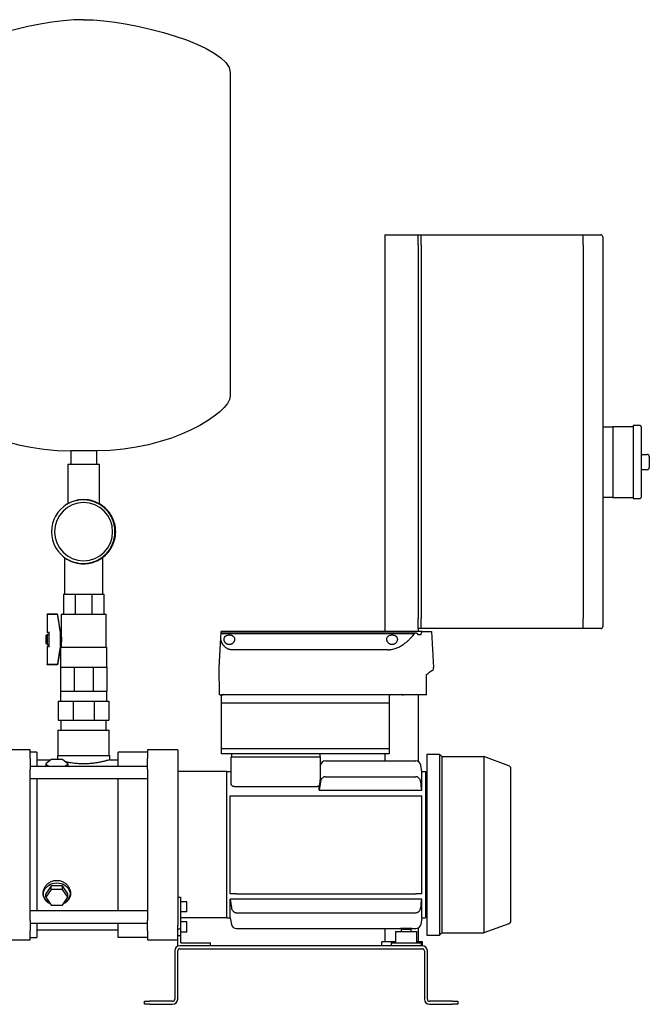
# Model space of a CAD drawing. Header units: millimetres. Extents: x 13 to 1999, y 6 to 981.
# Tile 2 of 8: x 410 to 1033, y 6 to 981. Entities that reach past the tile are written whole.
import ezdxf

# ---------------------------------------------------------------- set-up
doc = ezdxf.new("R2010")
doc.units = ezdxf.units.MM

msp = doc.modelspace()

# ---------------------------------------------------------------- linework, layer by layer
at = {"color": 7, "linetype": 'Continuous', "lineweight": 25}
for p, q in [((618.6, 929.12), (618.6, 608.41)), ((771.7, 768.26), (804.7, 768.26)), ((771.7, 768.26), (771.7, 375.56)), ((804.7, 758.26), (804.7, 768.26)), ((804.7, 768.26), (807.7, 768.26)), ((807.7, 768.26), (967.7, 768.26)), ((807.7, 758.26), (807.7, 768.26)), ((967.7, 758.26), (967.7, 768.26)), ((967.7, 768.26), (985.21, 768.26)), ((987.21, 766.26), (987.21, 758.26)), ((804.7, 758.26), (804.7, 388.26)), ((807.7, 758.26), (807.7, 388.26)), ((967.7, 758.26), (967.7, 388.26)), ((987.21, 758.26), (987.21, 388.26)), ((987.21, 578.26), (997.21, 578.26)), ((1017.21, 578.26), (997.21, 578.26)), ((997.21, 578.26), (997.21, 568.26)), ((1024.21, 579.26), (1017.21, 579.26)), ((1017.21, 579.26), (1017.21, 543.26)), ((1025.21, 578.26), (1025.21, 508.26)), ((997.21, 568.26), (997.21, 543.26)), ((486.3, 554.26), (460.9, 554.26)), ((460.9, 554.26), (460.9, 541.01)), ((486.3, 554.26), (486.3, 541.01)), ((1025.21, 550.76), (1031.21, 550.76)), ((1033.21, 548.76), (1033.21, 537.76)), ((457.9, 541.01), (457.9, 501.86)), ((457.9, 541.01), (473.6, 541.01)), ((473.6, 541.01), (489.3, 541.01)), ((489.3, 501.86), (489.3, 541.01)), ((997.21, 543.26), (997.21, 518.26)), ((1017.21, 543.26), (1017.21, 507.26)), ((1025.21, 535.76), (1031.21, 535.76)), ((997.21, 518.26), (997.21, 508.26)), ((997.21, 508.26), (987.21, 508.26)), ((997.21, 508.26), (1017.21, 508.26)), ((1017.21, 507.26), (1024.21, 507.26)), ((500.93, 489.07), (500.63, 489.53)), ((454.55, 448.86), (454.55, 412.51)), ((492.65, 412.51), (492.65, 448.87)), ((453.6, 412.51), (465.32, 412.51)), ((453.6, 412.51), (453.6, 393.01)), ((465.32, 412.51), (465.32, 393.01)), ((465.32, 412.51), (481.89, 412.51)), ((481.89, 412.51), (481.89, 393.01)), ((481.89, 412.51), (493.6, 412.51)), ((493.6, 412.51), (493.6, 393.01)), ((447.92, 392.51), (437.43, 392.51)), ((437.43, 392.33), (437.43, 392.51)), ((437.43, 392.33), (437.43, 374.39)), ((447.92, 392.33), (437.43, 392.33)), ((447.92, 392.33), (447.92, 392.51)), ((450.93, 373.51), (447.92, 392.51)), ((451.43, 392.51), (451.43, 372.51)), ((451.43, 392.51), (453.1, 392.51)), ((453.13, 392.51), (465.09, 392.51)), ((465.15, 392.51), (473.6, 392.51)), ((473.6, 392.51), (482.06, 392.51)), ((482.12, 392.51), (494.08, 392.51)), ((494.1, 392.51), (495.78, 392.51)), ((495.78, 360.08), (495.78, 392.51)), ((804.7, 378.26), (804.7, 388.26)), ((807.7, 378.26), (807.7, 388.26)), ((967.7, 378.26), (967.7, 388.26)), ((987.21, 388.26), (987.21, 380.26)), ((436.43, 371.51), (437.43, 372.51)), ((436.43, 363.51), (436.43, 371.51)), ((437.43, 374.39), (439.43, 374.39)), ((437.43, 372.51), (439.43, 372.51)), ((437.43, 372.51), (437.43, 362.51)), ((439.43, 374.13), (439.43, 375.01)), ((439.43, 360.9), (439.43, 374.13)), ((450.69, 360.9), (450.69, 374.13)), ((450.93, 361.51), (450.93, 373.51)), ((450.93, 372.51), (451.43, 372.51)), ((609.64, 373.34), (609.67, 374.02)), ((609.64, 373.34), (801.01, 373.34)), ((609.67, 374.02), (609.75, 375.56)), ((609.67, 374.02), (801.75, 374.02)), ((808.53, 375.56), (609.75, 375.56)), ((801.75, 374.02), (803.24, 374.02)), ((804.17, 372.56), (807.42, 372.56)), ((804.7, 378.26), (804.7, 375.56)), ((807.7, 378.26), (804.7, 378.26)), ((967.7, 378.26), (807.7, 378.26)), ((808.53, 375.56), (817.75, 375.56)), ((817.75, 375.56), (819.63, 339.69)), ((985.21, 378.26), (967.7, 378.26)), ((436.43, 363.51), (437.43, 362.51)), ((437.43, 362.51), (439.43, 362.51)), ((439.43, 360.01), (439.43, 360.9)), ((450.93, 361.51), (450.7, 360.08)), ((450.93, 362.51), (451.43, 362.51)), ((451.43, 362.51), (451.43, 360.08)), ((607.87, 339.69), (609.41, 369.05)), ((437.43, 360.64), (437.43, 342.7)), ((439.43, 360.64), (437.43, 360.64)), ((450.68, 359.94), (447.92, 342.51)), ((450.68, 359.94), (450.68, 340.08)), ((450.7, 360.08), (473.6, 360.08)), ((473.6, 360.08), (496.53, 360.08)), ((496.53, 340.08), (496.53, 360.08)), ((774.5, 357.37), (619.75, 357.37)), ((447.92, 342.7), (437.43, 342.7)), ((437.43, 342.51), (437.43, 342.7)), ((447.92, 342.51), (437.43, 342.51)), ((447.92, 342.51), (447.92, 342.7)), ((450.68, 340.08), (450.68, 316.33)), ((450.68, 340.08), (457.39, 340.08)), ((457.39, 340.08), (464.11, 340.08)), ((464.11, 340.08), (464.11, 316.33)), ((464.11, 340.08), (473.6, 340.08)), ((473.6, 340.08), (483.1, 340.08)), ((483.1, 340.08), (483.1, 316.33)), ((483.1, 340.08), (489.81, 340.08)), ((489.81, 340.08), (496.53, 340.08)), ((496.53, 340.08), (496.53, 316.33)), ((607.92, 312.56), (607.87, 339.63)), ((812.78, 332.89), (812.71, 333.19)), ((812.74, 312.44), (812.78, 332.89)), ((819.63, 338.08), (819.64, 339.63)), ((450.68, 316.33), (450.68, 306.33)), ((450.68, 316.33), (457.39, 316.33)), ((457.39, 316.33), (464.11, 316.33)), ((464.11, 316.33), (473.6, 316.33)), ((473.6, 316.33), (483.1, 316.33)), ((483.1, 316.33), (489.81, 316.33)), ((489.81, 316.33), (496.53, 316.33)), ((496.53, 306.33), (496.53, 316.33)), ((608.75, 312.56), (607.92, 312.56)), ((609.87, 312.56), (609.75, 312.56)), ((609.75, 312.56), (609.75, 304.56)), ((610.86, 312.56), (610.6, 312.56)), ((790, 312.56), (610.86, 312.56)), ((800.92, 312.56), (790, 312.56)), ((812.68, 312.56), (800.92, 312.56)), ((804.7, 312.56), (804.7, 246.6)), ((448.6, 306.33), (448.6, 287.76)), ((448.6, 306.33), (463.25, 306.33)), ((463.25, 306.33), (463.25, 287.76)), ((463.25, 306.33), (483.96, 306.33)), ((483.96, 306.33), (483.96, 287.76)), ((483.96, 306.33), (498.6, 306.33)), ((498.6, 306.33), (498.6, 287.76)), ((775.75, 304.56), (609.75, 304.56)), ((609.75, 304.56), (609.75, 259.26)), ((775.75, 311.56), (775.75, 304.56)), ((775.75, 304.56), (775.75, 259.26)), ((448.6, 287.76), (463.25, 287.76)), ((451.18, 287.76), (451.18, 277.76)), ((463.25, 287.76), (483.96, 287.76)), ((483.96, 287.76), (498.6, 287.76)), ((496.03, 277.76), (496.03, 287.76)), ((448.2, 277.76), (448.2, 252.76)), ((448.2, 277.76), (473.6, 277.76)), ((473.6, 277.76), (499, 277.76)), ((499, 252.76), (499, 277.76)), ((420.6, 258.26), (390.6, 258.26)), ((420.6, 249.65), (420.6, 258.26)), ((427.3, 256.01), (420.6, 256.01)), ((427.3, 256.01), (427.3, 241.76)), ((536.7, 256.01), (507.9, 256.01)), ((507.9, 241.76), (507.9, 256.01)), ((566.7, 258.26), (536.7, 258.26)), ((536.7, 258.26), (536.7, 249.65)), ((566.7, 258.26), (566.7, 249.65)), ((609.75, 259.26), (609.75, 254.26)), ((775.75, 259.26), (609.75, 259.26)), ((775.75, 254.26), (609.75, 254.26)), ((620.25, 251.26), (620.25, 254.26)), ((707.25, 254.26), (707.25, 251.26)), ((771.7, 254.26), (771.7, 247.26)), ((775.75, 259.26), (775.75, 254.26)), ((813.25, 253.81), (813.25, 74.71)), ((813.25, 253.81), (825.55, 253.81)), ((825.55, 253.81), (825.55, 74.71)), ((827.85, 251.51), (825.55, 253.81)), ((420.6, 249.65), (420.6, 239.19)), ((427.3, 248.41), (441.19, 248.41)), ((441.62, 248.76), (436.13, 244.3)), ((436.13, 244.3), (436.13, 241.76)), ((436.13, 244.3), (439.26, 241.76)), ((452.59, 248.76), (441.62, 248.76)), ((447.85, 252.76), (447.85, 248.76)), ((447.85, 252.76), (499.35, 252.76)), ((458.07, 244.3), (452.59, 248.76)), ((454.95, 241.76), (458.07, 244.3)), ((458.07, 244.3), (458.07, 241.76)), ((499.35, 252.76), (499.35, 248.41)), ((499.35, 248.41), (507.9, 248.41)), ((536.7, 239.19), (536.7, 249.65)), ((566.7, 249.65), (566.7, 239.19)), ((619.75, 224.06), (619.75, 251.26)), ((619.75, 251.26), (622.75, 251.26)), ((622.75, 251.26), (704.75, 251.26)), ((704.75, 251.26), (707.75, 251.26)), ((707.75, 251.26), (707.75, 230.82)), ((712.8, 247.26), (802.21, 247.26)), ((827.85, 251.51), (827.85, 77.01)), ((827.85, 251.51), (869.7, 251.51)), ((869.7, 251.51), (869.7, 77.01)), ((894.28, 242.57), (869.7, 251.51)), ((536.7, 241.76), (420.6, 241.76)), ((420.6, 164.26), (420.6, 239.19)), ((435.99, 242.28), (435.3, 241.76)), ((458.91, 241.77), (458.22, 242.28)), ((536.7, 239.19), (536.7, 89.34)), ((566.7, 239.19), (566.7, 89.34)), ((615.25, 236.76), (566.7, 236.76)), ((615.25, 91.76), (615.25, 236.76)), ((615.25, 236.76), (619.75, 236.76)), ((707.75, 242.44), (707.88, 243.13)), ((808.25, 236.76), (807.13, 243.13)), ((808.25, 218.15), (808.25, 236.76)), ((808.25, 236.76), (811.75, 236.76)), ((811.75, 236.76), (811.75, 91.76)), ((811.75, 234.26), (813.25, 234.26)), ((896.25, 88.78), (896.25, 239.75)), ((420.6, 229.76), (536.7, 229.76)), ((427.3, 229.76), (427.3, 164.26)), ((507.9, 98.76), (507.9, 229.76)), ((712.8, 231.62), (802.21, 231.62)), ((622.75, 221.89), (704.75, 221.89)), ((706.75, 218.15), (706.75, 222.46)), ((706.75, 218.15), (808.25, 218.15)), ((618.75, 115.76), (618.75, 212.76)), ((624.8, 212.76), (802.21, 212.76)), ((808.25, 115.76), (808.25, 212.76)), ((420.6, 89.34), (420.6, 164.26)), ((427.3, 164.26), (427.3, 98.76)), ((441.62, 123.49), (436.13, 115.71)), ((441.62, 120.05), (436.13, 112.27)), ((441.62, 120.05), (441.62, 123.49)), ((452.59, 123.49), (441.62, 123.49)), ((452.59, 120.05), (441.62, 120.05)), ((452.59, 120.05), (452.59, 123.49)), ((458.07, 115.71), (452.59, 123.49)), ((458.07, 112.27), (452.59, 120.05)), ((436.13, 112.27), (436.13, 115.71)), ((436.13, 112.27), (441.62, 104.49)), ((452.59, 104.49), (458.07, 112.27)), ((458.07, 112.27), (458.07, 115.71)), ((566.7, 112.26), (569.7, 112.26)), ((569.7, 81.01), (569.7, 112.26)), ((575.7, 107.88), (569.7, 107.88)), ((575.7, 97.88), (575.7, 107.88)), ((808.25, 110.38), (618.75, 110.38)), ((618.75, 91.76), (618.75, 110.38)), ((624.8, 115.76), (802.21, 115.76)), ((808.25, 91.76), (808.25, 110.38)), ((536.7, 98.76), (420.6, 98.76)), ((441.62, 104.49), (452.59, 104.49)), ((575.7, 97.88), (569.7, 97.88)), ((420.6, 89.34), (420.6, 78.88)), ((536.7, 78.88), (536.7, 89.34)), ((566.7, 89.34), (566.7, 84.48)), ((615.25, 91.76), (569.7, 91.76)), ((575.7, 87.8), (569.7, 87.8)), ((575.7, 77.8), (575.7, 87.8)), ((615.25, 91.76), (618.75, 91.76)), ((618.75, 91.76), (619.88, 85.4)), ((624.8, 96.91), (802.21, 96.91)), ((808.25, 91.76), (807.13, 85.4)), ((808.25, 91.76), (811.75, 91.76)), ((811.75, 94.26), (813.25, 94.26)), ((420.6, 86.76), (536.7, 86.76)), ((420.6, 70.26), (420.6, 78.88)), ((427.3, 86.76), (427.3, 72.51)), ((427.3, 80.11), (507.9, 80.11)), ((507.9, 72.51), (507.9, 86.76)), ((536.7, 78.88), (536.7, 70.26)), ((566.7, 81.01), (566.7, 84.48)), ((566.7, 81.01), (569.7, 81.01)), ((566.7, 74.26), (566.7, 81.01)), ((569.7, 74.26), (569.7, 81.01)), ((624.8, 81.26), (787.25, 81.26)), ((771.7, 81.26), (771.7, 68.26)), ((782.25, 78.26), (782.25, 67.26)), ((782.25, 78.26), (792.75, 78.26)), ((787.25, 81.26), (798.25, 81.26)), ((787.75, 80.76), (787.75, 78.26)), ((787.75, 80.76), (792.75, 80.76)), ((792.75, 80.76), (797.75, 80.76)), ((792.75, 78.26), (803.25, 78.26)), ((797.75, 78.26), (797.75, 80.76)), ((798.25, 81.26), (802.21, 81.26)), ((803.25, 67.26), (803.25, 78.26)), ((804.7, 81.93), (804.7, 68.26)), ((894.28, 85.96), (869.7, 77.01)), ((390.6, 70.26), (420.6, 70.26)), ((420.6, 72.51), (427.3, 72.51)), ((536.7, 72.51), (507.9, 72.51)), ((536.7, 70.26), (566.7, 70.26)), ((566.7, 64.26), (566.7, 74.26)), ((566.7, 74.26), (569.7, 74.26)), ((575.7, 77.8), (569.7, 77.8)), ((569.7, 67.26), (569.7, 74.26)), ((782.25, 68.26), (768.7, 68.26)), ((768.7, 64.26), (768.7, 68.26)), ((808.7, 68.26), (803.25, 68.26)), ((808.7, 64.26), (808.7, 68.26)), ((813.25, 74.71), (825.55, 74.71)), ((827.85, 77.01), (825.55, 74.71)), ((827.85, 77.01), (869.7, 77.01)), ((563.7, 59.26), (563.7, 11.26)), ((566.7, 11.26), (566.7, 59.26)), ((808.7, 64.26), (568.7, 64.26)), ((568.7, 61.26), (808.7, 61.26)), ((569.7, 67.26), (599.2, 67.26)), ((599.2, 64.26), (599.2, 67.26)), ((777.75, 67.26), (777.75, 64.26)), ((777.75, 67.26), (792.75, 67.26)), ((792.75, 67.26), (807.75, 67.26)), ((807.75, 64.26), (807.75, 67.26)), ((810.7, 59.26), (810.7, 11.26)), ((813.7, 11.26), (813.7, 59.26)), ((533.7, 6.26), (533.7, 9.26)), ((533.7, 9.26), (538.7, 9.26)), ((538.7, 6.26), (533.7, 6.26)), ((561.7, 9.26), (538.7, 9.26)), ((538.7, 6.26), (561.7, 6.26)), ((838.7, 9.26), (815.7, 9.26)), ((815.7, 6.26), (838.7, 6.26)), ((838.7, 9.26), (843.7, 9.26)), ((843.7, 6.26), (838.7, 6.26)), ((843.7, 9.26), (843.7, 6.26))]:
    msp.add_line(p, q, dxfattribs=at)
at = {"color": 7, "linetype": 'Continuous', "lineweight": 25, "flags": 128}
for points in [[(609.87, 311.56), (609.87, 312.12), (609.87, 312.56)], [(435.3, 241.76), (436.12, 242.38), (436.13, 242.39)], [(458.07, 242.39), (458.09, 242.38), (458.91, 241.77)], [(440.12, 106.61), (439.05, 107.23), (437.45, 108.43), (436.12, 109.83), (435.09, 111.39), (434.38, 113.07), (434.03, 114.82), (434.03, 116.6), (434.38, 118.35), (435.09, 120.03), (436.12, 121.59), (437.45, 122.99), (439.05, 124.19), (440.86, 125.16), (442.84, 125.88), (444.94, 126.31), (447.1, 126.46)], [(447.1, 126.46), (449.26, 126.31), (451.37, 125.88), (453.35, 125.16), (455.16, 124.19), (456.76, 122.99), (458.09, 121.59), (459.12, 120.03), (459.82, 118.35), (460.18, 116.6), (460.18, 114.82), (459.82, 113.07), (459.12, 111.39), (458.09, 109.83), (456.76, 108.43), (455.16, 107.23), (454.09, 106.61)]]:
    msp.add_lwpolyline(points, dxfattribs=at)
at = {"color": 7, "linetype": 'Continuous', "lineweight": 25}
for centre, radius, start, end in [((985.21, 766.26), 2, 0, 90), ((1024.21, 578.26), 1, 360, 90), ((1031.21, 548.76), 2, 0, 90), ((1031.21, 537.76), 2, 270, 0), ((1024.21, 508.26), 1, 270, 0), ((473.6, 474.26), 31.75, 121.41372, 238.58628), ((473.6, 474.26), 28.75, 90, 270), ((473.6, 474.26), 28.75, 270, 90), ((985.21, 380.26), 2, 270, 0), ((608.87, 339.64), 1, 177, 180.1), ((818.63, 338.08), 1, 305.50392, 359.9), ((818.64, 339.64), 1, 359.9, 3), ((712.8, 242.26), 5, 90, 170), ((802.21, 242.26), 5, 10, 90), ((893.25, 239.75), 3, 0, 70), ((893.25, 88.78), 3, 290, 0), ((624.8, 86.26), 5, 190, 270), ((802.21, 86.26), 5, 270, 350), ((568.7, 59.26), 5, 90, 180), ((568.7, 59.26), 2, 90, 180), ((808.7, 59.26), 5, 0, 90), ((808.7, 59.26), 2, 0, 90), ((561.7, 11.26), 5, 270, 0), ((561.7, 11.26), 2, 270, 0), ((815.7, 11.26), 5, 180, 270), ((815.7, 11.26), 2, 180, 270)]:
    msp.add_arc(centre, radius, start, end, dxfattribs=at)
for points in [[(473.6, 981.26), (425.15, 981.26), (328.6, 955.22), (328.6, 929.12)], [(473.6, 981.26), (522.06, 981.26), (618.6, 955.22), (618.6, 929.12)], [(328.6, 608.41), (328.6, 591.83), (387.55, 554.26), (460.9, 554.26)], [(618.6, 608.41), (618.6, 591.83), (559.66, 554.26), (486.3, 554.26)], [(453.12, 392.51), (453.11, 392.51), (453.11, 392.51), (453.1, 392.51)], [(453.13, 392.51), (453.13, 392.51), (453.12, 392.51), (453.12, 392.51)], [(465.12, 392.51), (465.11, 392.51), (465.1, 392.51), (465.09, 392.51)], [(465.15, 392.51), (465.14, 392.51), (465.13, 392.51), (465.12, 392.51)], [(482.09, 392.51), (482.08, 392.51), (482.07, 392.51), (482.06, 392.51)], [(482.12, 392.51), (482.11, 392.51), (482.1, 392.51), (482.09, 392.51)], [(494.09, 392.51), (494.09, 392.51), (494.08, 392.51), (494.08, 392.51)], [(494.1, 392.51), (494.1, 392.51), (494.1, 392.51), (494.09, 392.51)], [(609.41, 369.05), (609.49, 370.56), (609.57, 372), (609.64, 373.34)], [(799.57, 371.6), (800.06, 372.19), (800.54, 372.77), (801.01, 373.34)], [(801.01, 373.34), (801.26, 373.56), (801.51, 373.79), (801.75, 374.02)], [(803.24, 374.02), (803.55, 373.54), (803.86, 373.05), (804.17, 372.56)], [(807.42, 372.56), (807.8, 373.55), (808.17, 374.56), (808.53, 375.56)], [(707.88, 226.46), (707.49, 223.69), (707.12, 220.92), (706.75, 218.15)], [(808.25, 218.15), (807.89, 220.92), (807.52, 223.69), (807.13, 226.46)], [(618.75, 212.76), (619.12, 212.76), (619.49, 212.76), (619.88, 212.76)], [(807.13, 212.76), (807.52, 212.76), (807.89, 212.76), (808.25, 212.76)], [(619.88, 115.76), (619.49, 115.76), (619.12, 115.76), (618.75, 115.76)], [(618.75, 110.38), (619.12, 107.61), (619.49, 104.84), (619.88, 102.07)], [(808.25, 115.76), (807.89, 115.76), (807.52, 115.76), (807.13, 115.76)], [(807.13, 102.07), (807.52, 104.84), (807.89, 107.61), (808.25, 110.38)]]:
    msp.add_open_spline(points, degree=3, dxfattribs=at)
for points, knots in [([(500.93, 489.07), (500.84, 489.24), (500.66, 489.58), (500.38, 490.08), (500.08, 490.58), (499.78, 491.07), (499.47, 491.56), (499.15, 492.04), (498.82, 492.52), (498.49, 492.99), (498.14, 493.45), (497.78, 493.91), (497.21, 494.63), (496.39, 495.58), (495.28, 496.73), (494.12, 497.82), (492.5, 499.2), (490.35, 500.76), (487.59, 502.36), (484.69, 503.67), (481.66, 504.68), (478.55, 505.39), (475.38, 505.77), (472.19, 505.83), (469.01, 505.57), (465.87, 504.99), (463.32, 504.24), (461.33, 503.49), (460.03, 502.93), (458.92, 502.39), (457.98, 501.89), (457.36, 501.54), (457.06, 501.36)], [0, 0, 0, 0, 0.011362, 0.02271, 0.034048, 0.04538, 0.056711, 0.068044, 0.079383, 0.090733, 0.102096, 0.113477, 0.12488, 0.156114, 0.18736, 0.218647, 0.249944, 0.312506, 0.374973, 0.4374, 0.499942, 0.562453, 0.624953, 0.687406, 0.749932, 0.81238, 0.874911, 0.906186, 0.937472, 0.958316, 0.979151, 1, 1, 1, 1]), ([(473.6, 506.01), (471.51, 505.93), (467.94, 505.78), (464.58, 504.61), (463.19, 504.13)], [0, 0, 0, 0, 0.5885121, 1, 1, 1, 1]), ([(473.6, 442.51), (475.7, 442.51), (477.79, 442.72), (480.85, 443.33), (481.85, 443.59), (483.32, 444.03), (483.81, 444.19), (484.77, 444.54), (485.25, 444.72), (487.64, 445.71), (489.49, 446.7), (492.98, 449.02), (494.61, 450.36), (496.81, 452.57), (497.51, 453.34), (498.82, 454.94), (499.42, 455.76), (501.14, 458.32), (502.13, 460.16), (503.73, 464.03), (504.34, 466.05), (505.16, 470.14), (505.35, 472.22), (505.35, 476.31), (505.16, 478.38), (504.34, 482.48), (503.73, 484.5), (502.13, 488.36), (501.14, 490.21), (499.42, 492.77), (498.82, 493.59), (497.51, 495.19), (496.81, 495.96), (494.61, 498.17), (492.98, 499.51), (489.49, 501.83), (487.64, 502.82), (485.25, 503.81), (484.77, 503.99), (483.81, 504.34), (483.32, 504.5), (481.85, 504.94), (480.85, 505.19), (477.79, 505.81), (475.7, 506.01), (473.6, 506.01)], [0, 0, 0, 0, 0.0625, 0.0625, 0.09375, 0.09375, 0.109375, 0.109375, 0.125, 0.125, 0.1875, 0.1875, 0.25, 0.25, 0.28125, 0.28125, 0.3125, 0.3125, 0.375, 0.375, 0.4375, 0.4375, 0.5, 0.5, 0.5625, 0.5625, 0.625, 0.625, 0.6875, 0.6875, 0.71875, 0.71875, 0.75, 0.75, 0.8125, 0.8125, 0.875, 0.875, 0.890625, 0.890625, 0.90625, 0.90625, 0.9375, 0.9375, 1, 1, 1, 1]), ([(500.93, 459.46), (501.02, 459.64), (501.21, 459.99), (501.47, 460.53), (501.72, 461.07), (501.96, 461.61), (502.19, 462.16), (502.42, 462.7), (502.63, 463.26), (502.83, 463.81), (503.02, 464.37), (503.2, 464.93), (503.36, 465.5), (503.52, 466.07), (503.94, 467.69), (504.45, 470.41), (504.68, 474.26), (504.45, 478.11), (503.91, 481), (503.39, 482.95), (503.07, 484), (502.72, 485.04), (502.33, 486.06), (501.9, 487.08), (501.44, 488.08), (501.1, 488.74), (500.93, 489.07)], [0, 0, 0, 0, 0.019438, 0.038819, 0.058149, 0.077434, 0.096682, 0.115897, 0.135088, 0.154261, 0.173421, 0.192577, 0.211733, 0.230898, 0.250077, 0.375103, 0.500001, 0.624879, 0.749923, 0.785525, 0.821098, 0.856684, 0.892325, 0.928064, 0.963942, 1, 1, 1, 1]), ([(457.06, 447.17), (457.22, 447.07), (457.56, 446.87), (458.07, 446.59), (458.58, 446.32), (459.09, 446.06), (459.61, 445.8), (460.14, 445.56), (460.67, 445.33), (461.2, 445.1), (461.74, 444.89), (462.29, 444.68), (463.65, 444.19), (465.88, 443.54), (468.49, 443.06), (470.6, 442.83), (472.72, 442.71), (475.38, 442.76), (478.55, 443.14), (481.66, 443.84), (484.69, 444.85), (487.59, 446.17), (490.35, 447.77), (492.5, 449.33), (494.12, 450.71), (495.28, 451.8), (496.38, 452.95), (497.31, 454.02), (498.08, 454.99), (498.71, 455.85), (499.32, 456.72), (499.89, 457.61), (500.43, 458.53), (500.76, 459.15), (500.93, 459.46)], [0, 0, 0, 0, 0.011409, 0.022801, 0.034179, 0.045549, 0.056913, 0.068275, 0.079639, 0.091009, 0.102389, 0.113782, 0.125193, 0.187696, 0.25014, 0.281385, 0.31264, 0.375098, 0.437616, 0.500054, 0.5626, 0.625053, 0.6875, 0.750049, 0.78132, 0.812602, 0.843814, 0.875036, 0.895936, 0.916775, 0.937576, 0.958364, 0.979164, 1, 1, 1, 1]), ([(457.06, 447.17), (458.3, 446.41), (459.6, 445.73), (461.59, 444.87), (462.26, 444.6), (463.61, 444.12), (464.29, 443.9), (466.37, 443.32), (467.79, 443.02), (470.68, 442.62), (472.14, 442.51), (473.6, 442.51)], [0, 0, 0, 0, 0.25, 0.25, 0.375, 0.375, 0.5, 0.5, 0.75, 0.75, 1, 1, 1, 1]), ([(450.6, 375.01), (450.52, 375.55), (450.34, 376.75), (450.04, 378.73), (449.68, 381.08), (449.22, 384.06), (448.62, 387.86), (448.17, 390.74), (447.92, 392.33)], [0, 0, 0, 0, 0.0929725, 0.2072947, 0.3429673, 0.4999905, 0.7241432, 1, 1, 1, 1]), ([(453.6, 393.01), (453.6, 392.96), (453.59, 392.89), (453.55, 392.77), (453.51, 392.71), (453.42, 392.62), (453.36, 392.58), (453.24, 392.53), (453.18, 392.52), (453.12, 392.51)], [0, 0, 0, 0, 0.25, 0.25, 0.5, 0.5, 0.75, 0.75, 1, 1, 1, 1]), ([(465.12, 392.51), (465.14, 392.52), (465.17, 392.53), (465.22, 392.58), (465.24, 392.62), (465.28, 392.71), (465.3, 392.77), (465.32, 392.89), (465.32, 392.96), (465.32, 393.01)], [0, 0, 0, 0, 0.25, 0.25, 0.5, 0.5, 0.75, 0.75, 1, 1, 1, 1]), ([(482.09, 392.51), (482.07, 392.52), (482.04, 392.53), (481.99, 392.58), (481.97, 392.62), (481.93, 392.71), (481.91, 392.77), (481.89, 392.89), (481.89, 392.96), (481.89, 393.01)], [0, 0, 0, 0, 0.25, 0.25, 0.5, 0.5, 0.75, 0.75, 1, 1, 1, 1]), ([(494.09, 392.51), (494.03, 392.52), (493.97, 392.53), (493.85, 392.58), (493.79, 392.62), (493.7, 392.71), (493.66, 392.77), (493.62, 392.89), (493.6, 392.96), (493.6, 393.01)], [0, 0, 0, 0, 0.25, 0.25, 0.5, 0.5, 0.75, 0.75, 1, 1, 1, 1]), ([(450.6, 375.01), (450.6, 374.98), (450.61, 374.92), (450.63, 374.84), (450.64, 374.73), (450.65, 374.62), (450.67, 374.5), (450.68, 374.39), (450.69, 374.29), (450.69, 374.2), (450.69, 374.15), (450.69, 374.13)], [0, 0, 0, 0, 0.084039, 0.167035, 0.249682, 0.375148, 0.499666, 0.624214, 0.74899, 0.874827, 1, 1, 1, 1]), ([(451.43, 362.51), (451.43, 362.52), (451.43, 362.52), (451.43, 362.53), (451.44, 362.55), (451.45, 362.58), (451.45, 362.63), (451.47, 362.68), (451.48, 362.74), (451.49, 362.81), (451.52, 362.92), (451.55, 363.1), (451.6, 363.33), (451.65, 363.63), (451.73, 364.06), (451.82, 364.71), (451.92, 365.59), (451.99, 366.54), (452.01, 367.51), (451.99, 368.49), (451.92, 369.43), (451.83, 370.31), (451.73, 370.96), (451.66, 371.4), (451.6, 371.69), (451.55, 371.93), (451.51, 372.13), (451.48, 372.28), (451.46, 372.39), (451.44, 372.46), (451.43, 372.51), (451.43, 372.51), (451.43, 372.51)], [0, 0, 0, 0, 0.01322, 0.026605, 0.040155, 0.053872, 0.067758, 0.081812, 0.096037, 0.110433, 0.125001, 0.154827, 0.187664, 0.214059, 0.250013, 0.312619, 0.374913, 0.439234, 0.499881, 0.560511, 0.624799, 0.687103, 0.749656, 0.785774, 0.812201, 0.844895, 0.874599, 0.900788, 0.926416, 0.95149, 0.976016, 1, 1, 1, 1]), ([(612.5, 367.73), (612.51, 367.79), (612.51, 367.93), (612.52, 368.13), (612.55, 368.33), (612.58, 368.52), (612.62, 368.72), (612.68, 368.91), (612.74, 369.09), (612.89, 369.47), (613.18, 370.01), (613.67, 370.56), (614.14, 370.95), (614.67, 371.31), (615.46, 371.68), (616.56, 371.98), (617.75, 372.08), (618.94, 371.98), (620.05, 371.69), (620.83, 371.31), (621.37, 370.95), (621.85, 370.56), (622.33, 370), (622.66, 369.41), (622.84, 368.9), (622.93, 368.52), (622.99, 368.13), (623, 367.86), (623, 367.73)], [0, 0, 0, 0, 0.016024, 0.031896, 0.047633, 0.063252, 0.078771, 0.094205, 0.109575, 0.124897, 0.18867, 0.249769, 0.281384, 0.312251, 0.37479, 0.437377, 0.499809, 0.562264, 0.624905, 0.687643, 0.718675, 0.750472, 0.811615, 0.875443, 0.906051, 0.93692, 0.968191, 1, 1, 1, 1]), ([(773.5, 367.73), (773.51, 367.79), (773.51, 367.93), (773.52, 368.13), (773.55, 368.33), (773.58, 368.52), (773.62, 368.72), (773.68, 368.91), (773.74, 369.09), (773.89, 369.47), (774.18, 370.01), (774.67, 370.56), (775.14, 370.95), (775.67, 371.31), (776.46, 371.68), (777.56, 371.98), (778.75, 372.08), (779.94, 371.98), (781.05, 371.69), (781.83, 371.31), (782.37, 370.95), (782.85, 370.56), (783.33, 370), (783.66, 369.41), (783.84, 368.9), (783.93, 368.52), (783.99, 368.13), (784, 367.86), (784, 367.73)], [0, 0, 0, 0, 0.016024, 0.031896, 0.047633, 0.063252, 0.078771, 0.094205, 0.109575, 0.124897, 0.18867, 0.249769, 0.281384, 0.312251, 0.37479, 0.437377, 0.499809, 0.562264, 0.624905, 0.687643, 0.718675, 0.750472, 0.811615, 0.875443, 0.906051, 0.93692, 0.968191, 1, 1, 1, 1]), ([(774.5, 357.37), (774.64, 357.37), (774.92, 357.37), (775.33, 357.38), (775.75, 357.4), (776.17, 357.43), (776.59, 357.47), (777.01, 357.51), (777.42, 357.57), (777.84, 357.63), (778.26, 357.69), (779.21, 357.87), (780.7, 358.23), (782.64, 358.86), (784.52, 359.64), (786.28, 360.51), (787.99, 361.47), (790.12, 362.83), (792.1, 364.29), (793.91, 365.8), (795.19, 366.94), (796.41, 368.11), (797.36, 369.08), (798.08, 369.86), (798.6, 370.44), (799.1, 371.02), (799.41, 371.41), (799.57, 371.6)], [0, 0, 0, 0, 0.0124, 0.024807, 0.037228, 0.04967, 0.062141, 0.074647, 0.087196, 0.099794, 0.112449, 0.125167, 0.186834, 0.250667, 0.311763, 0.375337, 0.436902, 0.500684, 0.624947, 0.68665, 0.749369, 0.811801, 0.874688, 0.906033, 0.937357, 0.968674, 1, 1, 1, 1]), ([(450.69, 360.9), (450.69, 360.88), (450.69, 360.85), (450.69, 360.8), (450.69, 360.73), (450.68, 360.64), (450.67, 360.53), (450.65, 360.41), (450.64, 360.28), (450.62, 360.15), (450.61, 360.06), (450.6, 360.01)], [0, 0, 0, 0, 0.083321, 0.1662, 0.249628, 0.374355, 0.499559, 0.623484, 0.748971, 0.87394, 1, 1, 1, 1]), ([(619.75, 357.37), (619.67, 357.37), (619.5, 357.37), (619.25, 357.39), (618.99, 357.41), (618.74, 357.44), (618.48, 357.47), (618.23, 357.52), (617.98, 357.58), (617.72, 357.64), (617.47, 357.71), (616.91, 357.89), (616.06, 358.25), (615.02, 358.85), (614.06, 359.56), (613.23, 360.32), (612.46, 361.14), (611.57, 362.27), (610.84, 363.46), (610.27, 364.64), (609.92, 365.56), (609.66, 366.46), (609.52, 367.2), (609.44, 367.78), (609.41, 368.22), (609.4, 368.64), (609.41, 368.91), (609.41, 369.05)], [0, 0, 0, 0, 0.012117, 0.024284, 0.036513, 0.048818, 0.06121, 0.073701, 0.086304, 0.099031, 0.111892, 0.124898, 0.184763, 0.250107, 0.309389, 0.375028, 0.433855, 0.500081, 0.624465, 0.68709, 0.749847, 0.81764, 0.875036, 0.908188, 0.940062, 0.970664, 1, 1, 1, 1]), ([(623, 367.73), (623, 367.66), (623, 367.52), (622.99, 367.31), (622.96, 367.1), (622.93, 366.88), (622.88, 366.67), (622.83, 366.46), (622.76, 366.25), (622.61, 365.83), (622.32, 365.2), (621.75, 364.4), (621.03, 363.67), (620.26, 363.14), (619.57, 362.81), (618.99, 362.62), (618.39, 362.5), (617.76, 362.46), (617.14, 362.5), (616.53, 362.62), (615.95, 362.81), (615.26, 363.13), (614.49, 363.66), (613.76, 364.39), (613.19, 365.2), (612.87, 365.89), (612.68, 366.46), (612.58, 366.88), (612.52, 367.31), (612.51, 367.59), (612.5, 367.73)], [0, 0, 0, 0, 0.01566, 0.031275, 0.046861, 0.062436, 0.078014, 0.093612, 0.109246, 0.124933, 0.188102, 0.249091, 0.314044, 0.374185, 0.406197, 0.436946, 0.468546, 0.499591, 0.530715, 0.562422, 0.593186, 0.625225, 0.685338, 0.750281, 0.811567, 0.875072, 0.90639, 0.937564, 0.968724, 1, 1, 1, 1]), ([(784, 367.73), (784, 367.66), (784, 367.52), (783.99, 367.31), (783.96, 367.1), (783.93, 366.88), (783.88, 366.67), (783.83, 366.46), (783.76, 366.25), (783.61, 365.83), (783.32, 365.2), (782.75, 364.4), (782.03, 363.67), (781.26, 363.14), (780.57, 362.81), (779.99, 362.62), (779.39, 362.5), (778.76, 362.46), (778.14, 362.5), (777.53, 362.62), (776.95, 362.81), (776.26, 363.13), (775.49, 363.66), (774.76, 364.39), (774.19, 365.2), (773.87, 365.89), (773.68, 366.46), (773.58, 366.88), (773.52, 367.31), (773.51, 367.59), (773.5, 367.73)], [0, 0, 0, 0, 0.01566, 0.031275, 0.046861, 0.062436, 0.078014, 0.093612, 0.109246, 0.124933, 0.188102, 0.249091, 0.314044, 0.374185, 0.406197, 0.436946, 0.468546, 0.499591, 0.530715, 0.562422, 0.593186, 0.625225, 0.685338, 0.750281, 0.811567, 0.875072, 0.90639, 0.937564, 0.968724, 1, 1, 1, 1]), ([(447.92, 342.7), (448.17, 344.29), (448.62, 347.17), (449.26, 351.24), (449.79, 354.68), (450.24, 357.56), (450.49, 359.27), (450.6, 360.01)], [0, 0, 0, 0, 0.275836, 0.500008, 0.704623, 0.871287, 1, 1, 1, 1]), ([(819.21, 337.27), (819.11, 337.19), (818.91, 337.05), (817.37, 335.95), (815.33, 334.5), (813.61, 333.27), (812.78, 332.67)], [0, 0, 0, 0, 0.281736, 0.56592, 0.790939, 1, 1, 1, 1]), ([(608.75, 312.56), (608.79, 312.56), (608.85, 312.56), (608.94, 312.55), (609.03, 312.53), (609.12, 312.5), (609.21, 312.46), (609.32, 312.39), (609.45, 312.29), (609.57, 312.15), (609.65, 312.01), (609.7, 311.89), (609.73, 311.78), (609.75, 311.67), (609.75, 311.6), (609.75, 311.56)], [0, 0, 0, 0, 0.09473, 0.1845609, 0.2696429, 0.3501525, 0.4262982, 0.4983264, 0.631992, 0.7486168, 0.8141737, 0.8742194, 0.917797, 0.9592264, 1, 1, 1, 1]), ([(609.87, 311.56), (609.87, 311.59), (609.87, 311.65), (609.88, 311.74), (609.89, 311.82), (609.91, 311.91), (609.94, 312.03), (610, 312.17), (610.09, 312.32), (610.2, 312.43), (610.33, 312.51), (610.46, 312.56), (610.55, 312.56), (610.6, 312.56)], [0, 0, 0, 0, 0.049939, 0.099382, 0.148872, 0.198948, 0.250132, 0.372681, 0.500013, 0.622659, 0.750115, 0.873467, 1, 1, 1, 1]), ([(610.86, 312.56), (610.89, 312.57), (610.95, 312.57), (611.04, 312.58), (611.15, 312.61), (611.27, 312.66), (611.36, 312.72), (611.4, 312.75)], [0, 0, 0, 0, 0.165958, 0.331959, 0.498952, 0.752233, 1, 1, 1, 1]), ([(611.4, 312.75), (611.42, 312.76), (611.47, 312.79), (611.54, 312.85), (611.62, 312.91), (611.71, 312.98), (611.8, 313.05), (611.91, 313.13), (612.03, 313.23), (612.14, 313.32), (612.22, 313.39), (612.24, 313.41)], [0, 0, 0, 0, 0.083697, 0.175739, 0.276081, 0.384605, 0.501121, 0.611645, 0.750604, 0.914626, 1, 1, 1, 1]), ([(776.75, 312.56), (776.64, 312.56), (776.51, 312.54), (776.26, 312.45), (776.15, 312.37), (775.95, 312.17), (775.87, 312.06), (775.78, 311.81), (775.75, 311.68), (775.75, 311.56)], [0, 0, 0, 0, 0.25, 0.25, 0.5, 0.5, 0.75, 0.75, 1, 1, 1, 1]), ([(787.83, 313.41), (787.86, 313.38), (787.93, 313.33), (788.04, 313.26), (788.16, 313.17), (788.3, 313.07), (788.41, 313), (788.46, 312.97)], [0, 0, 0, 0, 0.1656754, 0.3323917, 0.4999841, 0.7542091, 1, 1, 1, 1]), ([(788.46, 312.97), (788.49, 312.95), (788.56, 312.9), (788.68, 312.84), (788.8, 312.79), (788.93, 312.74), (789.07, 312.7), (789.25, 312.65), (789.47, 312.6), (789.73, 312.57), (789.91, 312.57), (790, 312.56)], [0, 0, 0, 0, 0.074646, 0.152435, 0.233655, 0.318558, 0.407366, 0.500274, 0.665526, 0.831819, 1, 1, 1, 1]), ([(499.35, 248.41), (499.26, 248.38), (499.06, 248.32), (497.52, 247.86), (495.14, 247.21), (491.92, 246.42), (488.03, 245.63), (483.56, 244.95), (478.7, 244.49), (473.61, 244.32), (468.52, 244.49), (463.66, 244.95), (459.19, 245.62), (456.72, 246.14), (455.49, 246.4)], [0, 0, 0, 0, 0.083501, 0.16689, 0.25063, 0.333955, 0.417586, 0.501056, 0.584384, 0.668034, 0.751271, 0.834993, 0.918508, 1, 1, 1, 1]), ([(707.75, 230.82), (707.75, 230.77), (707.75, 230.71), (707.74, 230.57), (707.74, 230.5), (707.72, 230.27), (707.7, 230.1), (707.65, 229.61), (707.61, 229.26), (707.49, 228.21), (707.4, 227.5), (707.22, 226.07), (707.13, 225.35), (706.94, 223.91), (706.85, 223.19), (706.75, 222.46)], [0, 0, 0, 0, 0.03125, 0.03125, 0.0625, 0.0625, 0.125, 0.125, 0.25, 0.25, 0.5, 0.5, 0.75, 0.75, 1, 1, 1, 1]), ([(712.8, 231.62), (712.47, 231.62), (712.15, 231.58), (711.53, 231.43), (711.22, 231.31), (710.64, 231.03), (710.37, 230.85), (709.85, 230.45), (709.62, 230.22), (709.2, 229.73), (709, 229.47), (708.66, 228.92), (708.52, 228.63), (708.26, 228.03), (708.16, 227.72), (707.99, 227.1), (707.92, 226.78), (707.88, 226.46)], [0, 0, 0, 0, 0.125, 0.125, 0.25, 0.25, 0.375, 0.375, 0.5, 0.5, 0.625, 0.625, 0.75, 0.75, 0.875, 0.875, 1, 1, 1, 1]), ([(807.13, 226.46), (807.04, 227.1), (806.88, 227.72), (806.5, 228.62), (806.35, 228.91), (806.01, 229.46), (805.82, 229.72), (805.4, 230.21), (805.16, 230.44), (804.65, 230.84), (804.38, 231.02), (803.94, 231.24), (803.79, 231.3), (803.49, 231.42), (803.33, 231.46), (802.86, 231.58), (802.54, 231.62), (802.21, 231.62)], [0, 0, 0, 0, 0.25, 0.25, 0.375, 0.375, 0.5, 0.5, 0.625, 0.625, 0.75, 0.75, 0.8125, 0.8125, 0.875, 0.875, 1, 1, 1, 1]), ([(622.75, 221.89), (622.53, 221.89), (622.32, 221.9), (621.89, 221.98), (621.69, 222.03), (621.31, 222.16), (621.13, 222.24), (620.81, 222.42), (620.66, 222.52), (620.4, 222.73), (620.29, 222.84), (620.1, 223.07), (620.01, 223.19), (619.82, 223.56), (619.75, 223.81), (619.75, 224.06)], [0, 0, 0, 0, 0.125, 0.125, 0.25, 0.25, 0.375, 0.375, 0.5, 0.5, 0.625, 0.625, 0.75, 0.75, 1, 1, 1, 1]), ([(706.75, 222.46), (706.63, 222.38), (706.49, 222.3), (706.19, 222.16), (706.03, 222.1), (705.68, 221.99), (705.51, 221.95), (705.14, 221.9), (704.95, 221.89), (704.75, 221.89)], [0, 0, 0, 0, 0.25, 0.25, 0.5, 0.5, 0.75, 0.75, 1, 1, 1, 1]), ([(619.88, 212.76), (619.97, 212.76), (620.13, 212.76), (620.51, 212.76), (620.66, 212.76), (621, 212.76), (621.19, 212.76), (621.61, 212.76), (621.85, 212.76), (622.36, 212.76), (622.63, 212.76), (623.06, 212.76), (623.22, 212.76), (623.52, 212.76), (623.68, 212.76), (624.15, 212.76), (624.47, 212.76), (624.8, 212.76)], [0, 0, 0, 0, 0.25, 0.25, 0.375, 0.375, 0.5, 0.5, 0.625, 0.625, 0.75, 0.75, 0.8125, 0.8125, 0.875, 0.875, 1, 1, 1, 1]), ([(802.21, 212.76), (802.53, 212.76), (802.86, 212.76), (803.48, 212.76), (803.79, 212.76), (804.37, 212.76), (804.64, 212.76), (805.16, 212.76), (805.39, 212.76), (805.81, 212.76), (806.01, 212.76), (806.34, 212.76), (806.49, 212.76), (806.75, 212.76), (806.85, 212.76), (807.02, 212.76), (807.09, 212.76), (807.13, 212.76)], [0, 0, 0, 0, 0.125, 0.125, 0.25, 0.25, 0.375, 0.375, 0.5, 0.5, 0.625, 0.625, 0.75, 0.75, 0.875, 0.875, 1, 1, 1, 1]), ([(440.63, 105.89), (440.44, 105.95), (439.1, 106.39), (437.16, 107.87), (435.04, 110.2), (433.77, 112.98), (433.34, 116), (433.78, 119.12), (435.06, 122.15), (437.15, 124.91), (439.96, 127.14), (443.36, 128.71), (445.85, 128.92), (447.1, 129.02)], [0, 0, 0, 0, 0.017225, 0.1156587, 0.2139786, 0.3124049, 0.410893, 0.5090747, 0.6072189, 0.7056251, 0.8038442, 0.9017354, 1, 1, 1, 1]), ([(447.1, 129.02), (448.36, 128.92), (450.86, 128.71), (454.27, 127.13), (457.08, 124.88), (459.17, 122.12), (460.45, 119.07), (460.87, 115.95), (460.43, 112.93), (459.14, 110.16), (457.02, 107.85), (455.09, 106.39), (453.77, 105.95), (453.57, 105.88)], [0, 0, 0, 0, 0.098374, 0.196856, 0.295396, 0.393903, 0.492133, 0.590933, 0.689027, 0.787318, 0.885355, 0.983145, 1, 1, 1, 1]), ([(624.8, 115.76), (624.47, 115.76), (624.15, 115.76), (623.53, 115.76), (623.22, 115.76), (622.64, 115.76), (622.37, 115.76), (621.85, 115.76), (621.62, 115.76), (621.2, 115.76), (621, 115.76), (620.66, 115.76), (620.52, 115.76), (620.26, 115.76), (620.16, 115.76), (619.99, 115.76), (619.92, 115.76), (619.88, 115.76)], [0, 0, 0, 0, 0.125, 0.125, 0.25, 0.25, 0.375, 0.375, 0.5, 0.5, 0.625, 0.625, 0.75, 0.75, 0.875, 0.875, 1, 1, 1, 1]), ([(807.13, 115.76), (807.04, 115.76), (806.88, 115.76), (806.5, 115.76), (806.35, 115.76), (806.01, 115.76), (805.82, 115.76), (805.4, 115.76), (805.16, 115.76), (804.65, 115.76), (804.38, 115.76), (803.94, 115.76), (803.79, 115.76), (803.49, 115.76), (803.33, 115.76), (802.86, 115.76), (802.54, 115.76), (802.21, 115.76)], [0, 0, 0, 0, 0.25, 0.25, 0.375, 0.375, 0.5, 0.5, 0.625, 0.625, 0.75, 0.75, 0.8125, 0.8125, 0.875, 0.875, 1, 1, 1, 1]), ([(619.88, 102.07), (619.97, 101.43), (620.13, 100.8), (620.51, 99.91), (620.66, 99.62), (621, 99.07), (621.19, 98.81), (621.61, 98.32), (621.85, 98.09), (622.36, 97.68), (622.63, 97.51), (623.06, 97.29), (623.22, 97.22), (623.52, 97.11), (623.68, 97.06), (624.15, 96.95), (624.47, 96.91), (624.8, 96.91)], [0, 0, 0, 0, 0.25, 0.25, 0.375, 0.375, 0.5, 0.5, 0.625, 0.625, 0.75, 0.75, 0.8125, 0.8125, 0.875, 0.875, 1, 1, 1, 1]), ([(802.21, 96.91), (802.53, 96.91), (802.86, 96.95), (803.48, 97.1), (803.79, 97.21), (804.37, 97.5), (804.64, 97.68), (805.16, 98.08), (805.39, 98.31), (805.81, 98.8), (806.01, 99.06), (806.34, 99.61), (806.49, 99.9), (806.75, 100.5), (806.85, 100.81), (807.02, 101.43), (807.09, 101.75), (807.13, 102.07)], [0, 0, 0, 0, 0.125, 0.125, 0.25, 0.25, 0.375, 0.375, 0.5, 0.5, 0.625, 0.625, 0.75, 0.75, 0.875, 0.875, 1, 1, 1, 1]), ([(798.25, 81.26), (798.25, 81.26), (798.22, 81.27), (798.11, 81.27), (798.07, 81.28), (797.97, 81.28), (797.9, 81.29), (797.7, 81.3), (797.53, 81.31), (797.13, 81.33), (796.9, 81.34), (796.39, 81.37), (796.11, 81.38), (795.51, 81.4), (795.19, 81.41), (794.52, 81.43), (794.18, 81.44), (793.47, 81.44), (793.11, 81.45), (792.39, 81.45), (792.03, 81.44), (791.5, 81.44), (791.33, 81.43), (790.98, 81.43), (790.81, 81.42), (790.32, 81.41), (790, 81.4), (789.4, 81.38), (789.12, 81.37), (788.61, 81.34), (788.38, 81.33), (787.98, 81.31), (787.81, 81.3), (787.6, 81.29), (787.54, 81.28), (787.44, 81.28), (787.39, 81.27), (787.29, 81.27), (787.25, 81.26), (787.25, 81.26)], [0, 0, 0, 0, 0.0625, 0.0625, 0.09375, 0.09375, 0.125, 0.125, 0.1875, 0.1875, 0.25, 0.25, 0.3125, 0.3125, 0.375, 0.375, 0.4375, 0.4375, 0.5, 0.5, 0.5625, 0.5625, 0.59375, 0.59375, 0.625, 0.625, 0.6875, 0.6875, 0.75, 0.75, 0.8125, 0.8125, 0.875, 0.875, 0.90625, 0.90625, 0.9375, 0.9375, 1, 1, 1, 1])]:
    msp.add_open_spline(points, degree=3, knots=knots, dxfattribs=at)

doc.saveas('drawing.dxf')
